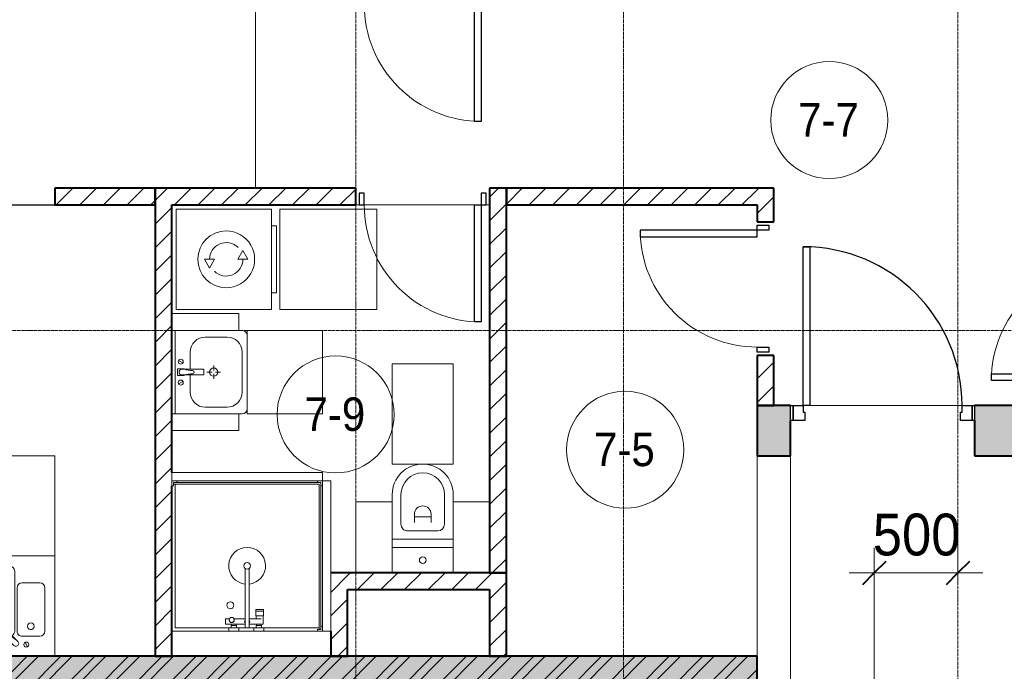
# Model space of a CAD drawing. Header units: millimetres. Extents: x 5617 to 143375, y 7718 to 186221.
# Tile 28 of 106: x 33196 to 39084, y 24260 to 28159. Entities that reach past the tile are written whole.
import ezdxf

# ---------------------------------------------------------------- set-up
doc = ezdxf.new("R2010")
doc.units = ezdxf.units.MM
doc.linetypes.add('ADSK_Линия сетки', pattern=[25, 20, -2.5, 0, -2.5])
doc.linetypes.add('Линия сетки', pattern=[25, 20, -2.5, 0, -2.5])
for name, color, linetype, lineweight in [('Двери', 7, 'Continuous', 18), ('Каркас_Импост', 7, 'Continuous', 30), ('Марки помещений', 7, 'Continuous', 20), ('Мебель', 7, 'Continuous', 18), ('Монтажный зазор', 7, 'Continuous', 30), ('Оси', 7, 'Continuous', 9), ('Панель', 7, 'Continuous', 30), ('Перекрытия', 7, 'Continuous', 18), ('Размеры', 7, 'Continuous', 9), ('Размеры-100', 7, 'Continuous', 9), ('Сантехнические приборы', 7, 'Continuous', 18), ('Стены', 7, 'Continuous', 18), ('Стены разрез', 7, 'Continuous', 40), ('Электрооборудование', 7, 'Continuous', 18)]:
    doc.layers.add(name, color=color, linetype=linetype, lineweight=lineweight)
doc.styles.add('Arial', font='arial.ttf', dxfattribs={"width": 0.9, "height": 250})
doc.styles.add('Arial_3', font='arial.ttf', dxfattribs={"width": 0.9, "height": 200})
doc.dimstyles.new('Основной_2_5_мм', dxfattribs={"dimscale": 304.8, "dimtxt": 255.06485, "dimasz": 0.463911, "dimexe": 0.492126, "dimexo": 0.492126, "dimgap": 0.098425, "dimtad": 1, "dimdec": 0, "dimdsep": 46, "dimtxsty": 'Arial', "dimblk1": 'OBLIQUE', "dimblk2": 'OBLIQUE', "dimsah": 1, "dimcen": 0.09, "dimdle": 0.492126, "dimazin": 2, "dimtfac": 1, "dimtdec": 4, "dimtix": 1, "dimtmove": 0, "dimatfit": 3, "dimfxl": 1, "dimtvp": 1, "dimtolj": 1, "dimtzin": 0, "dimlwd": 20, "dimlwe": 20, "dimarcsym": 2})
pattern_1 = [(45, (0, 0), (-70.71068, 70.71068), [])]

# ---------------------------------------------------------------- blocks, each defined once
blk = doc.blocks.new('101_Дверь_Однопольная - _НЧ_Мет_900х2100_Квартира_Пр-3835139-МКСС_К4_L08_28_500_')
at = {"layer": 'Каркас_Импост', "color": 253, "true_color": 0xaaaaaa}
for p, q in [((-535, 150), (-475, 150)), ((-535, 60), (-535, 150)), ((-475, 150), (-475, 110)), ((475, 150), (535, 150)), ((475, 110), (475, 150)), ((535, 150), (535, 60)), ((-465, 60), (-535, 60)), ((-475, 110), (-465, 110)), ((-465, 110), (-465, 60)), ((465, 110), (475, 110)), ((465, 60), (465, 110)), ((535, 60), (465, 60))]:
    blk.add_line(p, q, dxfattribs=at)
at = {"layer": 'Монтажный зазор', "color": 253, "true_color": 0xaaaaaa}
for p, q in [((-550, 150), (-535, 150)), ((-550, 60), (-550, 150)), ((-535, 150), (-535, 60)), ((535, 60), (535, 150)), ((535, 150), (550, 150)), ((550, 150), (550, 60)), ((-535, 60), (-550, 60)), ((550, 60), (535, 60))]:
    blk.add_line(p, q, dxfattribs=at)
at = {"layer": 'Панель', "color": 253, "true_color": 0xaaaaaa}
for p, q in [((-475, 1100), (-435, 1100)), ((-475, 150), (-475, 1100)), ((-435, 1100), (-435, 150)), ((-435, 150), (-475, 150))]:
    blk.add_line(p, q, dxfattribs=at)
blk.add_arc((-475, 150), 950, 0, 90, dxfattribs=at)
blk = doc.blocks.new('MR_Душевой поддон - Санузел с душем_900х900-2515848-МКСС_К4_L08_28_500_')
at = {"layer": 'Сантехнические приборы', "color": 253, "true_color": 0xaaaaaa}
for p, q in [((-70, 0), (-100, 0)), ((-70, -10), (-70, 0)), ((310, 0), (250.2, 0)), ((250.2, 0), (250.2, -20)), ((310, -20), (310, 0)), ((459.8, 0), (400, 0)), ((400, 0), (400, -20)), ((459.8, -20), (459.8, 0)), ((-100, -30), (-90, -30)), ((-90, -30), (-90, -10)), ((-90, -10), (-70, -10)), ((-80, -10), (-90, -10)), ((-90, -10), (-90, -890)), ((-80, -880), (-80, -10)), ((250.2, -20), (-80, -20)), ((250.2, 0), (-70, 0)), ((250.2, -20), (310, -20)), ((266.7, -42), (253.8, -42)), ((253.8, -42), (253.8, -92.5)), ((296, -20), (264, -20)), ((264, -20), (264, -34)), ((264, -34), (296, -34)), ((293.6, -34), (266.7, -34)), ((266.7, -34), (266.7, -42)), ((338.7, -42), (266.7, -42)), ((266.7, -42), (293.6, -42)), ((293.6, -42), (293.6, -34)), ((296, -34), (296, -20)), ((400, 0), (310, 0)), ((338.7, -20), (310, -20)), ((361.3, -20), (338.7, -20)), ((338.7, -20), (338.7, -375.1)), ((400, -20), (361.3, -20)), ((361.3, -375.1), (361.3, -20)), ((479.1, -42), (361.3, -42)), ((400, -20), (459.8, -20)), ((446, -20), (414, -20)), ((414, -20), (414, -34)), ((414, -34), (446, -34)), ((443.3, -34), (416.4, -34)), ((416.4, -34), (416.4, -42)), ((416.4, -42), (443.3, -42)), ((443.3, -42), (443.3, -34)), ((446, -34), (446, -20)), ((800, 0), (459.8, 0)), ((780, -20), (459.8, -20)), ((479.1, -73.7), (479.1, -42)), ((780, -880), (780, -20)), ((298.9, -92.5), (251.9, -92.5)), ((251.9, -92.5), (251.9, -120)), ((253.8, -92.5), (296.6, -92.5)), ((266.7, -73.7), (338.7, -73.7)), ((296.6, -92.5), (296.6, -73.7)), ((298.9, -120), (298.9, -92.5)), ((361.3, -73.7), (428.7, -73.7)), ((455.7, -73.7), (479.1, -73.7)), ((251.9, -120), (298.9, -120)), ((298.9, -120), (251.9, -120)), ((251.9, -120), (251.9, -129.1)), ((251.9, -129.1), (298.9, -129.1)), ((298.9, -129.1), (298.9, -120)), ((-90, -870), (-100, -870)), ((-90, -890), (-90, -870)), ((790, -880), (-80, -880)), ((800, -870), (790, -870)), ((790, -870), (790, -890)), ((790, -890), (790, -880)), ((800, -900), (800, -870)), ((-70, -890), (-90, -890)), ((-90, -890), (790, -890)), ((-70, -900), (-70, -890)), ((790, -890), (770, -890)), ((770, -890), (770, -900))]:
    blk.add_line(p, q, dxfattribs=at)
for centre, radius, start, end in [((350, -56.1), 15.5, 137.00933, 222.99067), ((350, -56.1), 15.5, 317.00933, 42.99067), ((442.2, -67.2), 15, 334.04828, 205.95172), ((442.2, -67.2), 15, 0, 180), ((442.2, -67.2), 15, 180, 360), ((450, -155.2), 20.9, 0, 180), ((450, -155.2), 20.9, 180, 0), ((350, -391.5), 110, 95.91598, 84.08402), ((350, -391.5), 20, 0, 180), ((350, -391.5), 20, 180, 360), ((350, -391.5), 20, 55.4667, 124.5333)]:
    blk.add_arc(centre, radius, start, end, dxfattribs=at)
blk = doc.blocks.new('MR_Зона обслуживания - MR_Зона обслуживания-2638758-МКСС_К4_L08_28_500_')
at = {"layer": 'Мебель', "lineweight": 9}
for p, q in [((450, 0), (-450, 0)), ((-450, 0), (-450, -50)), ((450, -50), (450, 0)), ((-450, -50), (450, -50))]:
    blk.add_line(p, q, dxfattribs=at)
blk = doc.blocks.new('MR_Тумба-Умывальник с зеркалом - Тумба-умывальник_500-2515854-МКСС_К4_L08_28_500_')
at = {"layer": 'Сантехнические приборы', "color": 253, "true_color": 0xaaaaaa}
for p, q in [((-250, -20), (250, -20)), ((-69.7, -39.8), (-55.6, -66.3)), ((20, -33.1), (-20, -33.1)), ((-20, -33.1), (-20, -73.1)), ((20, -73.1), (20, -33.1)), ((69.7, -39.8), (55.6, -66.3)), ((-17, -110), (-120, -110)), ((-20, -73.1), (-17, -73.1)), ((-17, -60), (-17, -73.1)), ((-17, -73.1), (-17, -187.9)), ((17, -73.1), (17, -60)), ((17, -187.9), (17, -73.1)), ((17, -73.1), (20, -73.1)), ((120, -110), (17, -110)), ((-210, -200), (-210, -330)), ((-14, -190.9), (14, -190.9)), ((0, -210), (0, -240)), ((210, -330), (210, -200)), ((-10, -250), (-40, -250)), ((0, -290), (0, -260)), ((40, -250), (10, -250)), ((-250, -400), (-250, -420)), ((250, -420), (250, -400)), ((-120, -420), (120, -420))]:
    blk.add_line(p, q, dxfattribs=at)
for centre, radius, start, end in [((-62.7, -53.1), 15, 360, 180), ((-62.7, -53.1), 15, 180, 360), ((0, -60), 17, 360, 180), ((62.7, -53.1), 15, 360, 180), ((62.7, -53.1), 15, 180, 360), ((-120, -200), 90, 90, 180), ((-217.6, -129.9), 208.5, 1.5946, 15.81769), ((217.6, -129.9), 208.5, 164.18231, 178.4054), ((120, -200), 90, 360, 90), ((0, -124.1), 9.19, 180, 360), ((0, -250), 25, 0, 180), ((-14, -187.9), 3, 180, 270), ((-14, -187.9), 3, 195, 255), ((14, -187.9), 3, 270, 0), ((14, -187.9), 3, 285, 345), ((0, -250), 25, 180, 0), ((-120, -330), 90, 180, 270), ((120, -330), 90, 270, 360), ((-220, -420), 30, 180, 270), ((220, -420), 30, 270, 360)]:
    blk.add_arc(centre, radius, start, end, dxfattribs=at)
blk = doc.blocks.new('MR_Зона обслуживания - MR_Зона обслуживания-2638755-МКСС_К4_L08_28_500_')
at = {"layer": 'Мебель', "lineweight": 9}
for p, q in [((250, 0), (-250, 0)), ((-250, 0), (-250, -450)), ((250, -450), (250, 0)), ((-250, -450), (250, -450))]:
    blk.add_line(p, q, dxfattribs=at)
blk = doc.blocks.new('MR_Зона обслуживания - MR_Зона обслуживания-2638732-МКСС_К4_L08_28_500_')
at = {"layer": 'Мебель', "lineweight": 9}
for p, q in [((-50, 0), (-50, -400)), ((50, -400), (50, 0)), ((-50, -400), (50, -400))]:
    blk.add_line(p, q, dxfattribs=at)
blk = doc.blocks.new('MR_Мойка - Кухонная мойка-V1-МКСС_К4_L08_28_500_')
at = {"layer": 'Сантехнические приборы', "color": 253, "true_color": 0xaaaaaa}
for p, q in [((-300, 50), (-300, -550)), ((-300, 50), (-300, -550)), ((300, -550), (300, 50)), ((-136.7, -6.7), (-122.6, -33.3)), ((-79, -39), (-69.8, -48.2)), ((-69.8, -48.2), (11.4, -129.4)), ((-45.7, -24.2), (-55, -14.9)), ((35.5, -105.4), (-45.7, -24.2)), ((2.7, -6.7), (-11.4, -33.3)), ((-240, -100), (-240, -360)), ((-104, -70), (-210, -70)), ((-74, -360), (-74, -100)), ((-60, -100), (-60, -460)), ((210, -70), (0.1, -70)), ((15.7, -129.4), (35.5, -109.6)), ((240, -460), (240, -100)), ((-210, -390), (-104, -390)), ((-30, -490), (210, -490)), ((-300, -550), (300, -550))]:
    blk.add_line(p, q, dxfattribs=at)
for centre, radius, start, end in [((-129.7, -20), 15, 360, 180), ((-129.7, -20), 15, 180, 360), ((-67, -26.9), 17, 45, 225), ((-171.5, -230.2), 208.5, 46.5946, 60.81769), ((136.3, 77.5), 208.5, 209.18231, 223.4054), ((-4.3, -20), 15, 360, 180), ((-4.3, -20), 15, 180, 360), ((-210, -100), 30, 90, 180), ((-157, -130), 20, 360, 180), ((-104, -100), 30, 360, 90), ((-30, -100), 30, 118.55106, 180), ((-21.7, -72.3), 9.19, 225, 45), ((33.3, -107.5), 3, 315, 45), ((33.3, -107.5), 3, 315, 45), ((210, -100), 30, 360, 90), ((-157, -130), 20, 180, 360), ((10, -170), 20, 360, 180), ((10, -170), 20, 180, 360), ((13.5, -127.3), 3, 225, 315), ((13.5, -127.3), 3, 225, 315), ((-210, -360), 30, 180, 270), ((-104, -360), 30, 270, 360), ((-30, -460), 30, 180, 270), ((210, -460), 30, 270, 360)]:
    blk.add_arc(centre, radius, start, end, dxfattribs=at)
blk = doc.blocks.new('MR_Зона обслуживания - MR_Зона обслуживания-2638748-МКСС_К4_L08_28_500_')
at = {"layer": 'Мебель', "lineweight": 9}
for p, q in [((300, 0), (-300, 0)), ((-300, 0), (-300, -600)), ((300, -600), (300, 0)), ((-300, -600), (300, -600))]:
    blk.add_line(p, q, dxfattribs=at)
blk = doc.blocks.new('MR_Унитаз напольный - Санузел с ванной-2515844-МКСС_К4_L08_28_500_')
at = {"layer": 'Сантехнические приборы', "color": 253, "true_color": 0xaaaaaa}
for p, q in [((-182.5, 200), (-182.5, 50)), ((182.5, 50), (182.5, 200)), ((-182.5, 50), (182.5, 50)), ((182.5, 50), (-182.5, 50)), ((-182.5, 50), (-182.5, 0)), ((-182.5, 0), (182.5, 0)), ((182.5, 0), (182.5, 50)), ((182.5, 0), (-182.5, 0)), ((-182.5, 0), (-182.5, -267.5)), ((-90, -50), (90, -50)), ((182.5, -267.5), (182.5, 0)), ((-130, -267.5), (-130, -90)), ((-50, -150), (-50, -100)), ((50, -100), (50, -150)), ((130, -90), (130, -267.5)), ((-50, -135), (50, -135))]:
    blk.add_line(p, q, dxfattribs=at)
for centre, radius, start, end in [((0, 125), 20, 0, 180), ((0, 125), 20, 180, 0), ((-90, -90), 40, 90, 180), ((90, -90), 40, 360, 90), ((0, -150), 50, 180, 0), ((0, -267.5), 182.5, 180, 360), ((0, -267.5), 130, 180, 0)]:
    blk.add_arc(centre, radius, start, end, dxfattribs=at)
blk = doc.blocks.new('MR_Зона обслуживания - MR_Зона обслуживания-2638726-МКСС_К4_L08_28_500_')
at = {"layer": 'Мебель', "lineweight": 9}
for p, q in [((182.5, 0), (-182.5, 0)), ((-182.5, 0), (-182.5, -600)), ((182.5, -600), (182.5, 0)), ((-182.5, -600), (182.5, -600))]:
    blk.add_line(p, q, dxfattribs=at)
blk = doc.blocks.new('MR_Зона обслуживания - MR_Зона обслуживания-2638729-МКСС_К4_L08_28_500_')
at = {"layer": 'Мебель', "lineweight": 9}
for p, q in [((108.75, -425), (108.75, 0)), ((-108.75, -425), (108.75, -425))]:
    blk.add_line(p, q, dxfattribs=at)
blk = doc.blocks.new('MR_Зона обслуживания - MR_Зона обслуживания-V2-МКСС_К4_L08_28_500_')
at = {"layer": 'Мебель', "lineweight": 9}
blk.add_line((-108.75, -425), (108.75, -425), dxfattribs=at)
blk = doc.blocks.new('A_DOR_Door - Вн_3_Одинарная_800x2100-3287761-МКСС_К4_L08_28_500_')
at = {"layer": 'Двери', "color": 253, "lineweight": 30, "true_color": 0xaaaaaa}
for p, q in [((-380, 20), (-350, 20)), ((-380, -50), (-380, 20)), ((-350, 20), (-350, -50)), ((350, -50), (350, 20)), ((350, 20), (380, 20)), ((380, 20), (380, -50)), ((-350, -50), (-380, -50)), ((-350, -50), (-350, -750)), ((-310, -50), (-350, -50)), ((-350, -50), (-350, -750)), ((-310, -750), (-310, -50)), ((380, -50), (350, -50)), ((-350, -750), (-310, -750))]:
    blk.add_line(p, q, dxfattribs=at)
at = {"layer": 'Двери', "color": 254, "lineweight": 9, "true_color": 0xd4d4d4}
blk.add_arc((-350, -50), 700, 270, 0, dxfattribs=at)
blk = doc.blocks.new('MR_Стиральная машина - Стиральная машина_600-2515858-МКСС_К4_L08_28_500_')
at = {"layer": 'Электрооборудование', "color": 253, "true_color": 0xaaaaaa}
for p, q in [((300, 0), (-300, 0)), ((-300, 0), (-300, -570)), ((300, -570), (300, 0)), ((0, -170), (-52, -200)), ((0, -230), (0, -170)), ((-52, -200), (0, -230)), ((0, -370), (0, -430)), ((52, -400), (0, -370)), ((0, -430), (52, -400)), ((-300, -570), (300, -570)), ((-200, -570), (-200, -600)), ((200, -600), (200, -570)), ((-200, -600), (200, -600))]:
    blk.add_line(p, q, dxfattribs=at)
for radius, start, end in [(170, 360, 180), (100, 135, 270), (100, 315, 90), (170, 180, 360)]:
    blk.add_arc((0, -300), radius, start, end, dxfattribs=at)
blk = doc.blocks.new('MR_Зона обслуживания - MR_Зона обслуживания-2638756-МКСС_К4_L08_28_500_')
at = {"layer": 'Мебель', "lineweight": 9}
for p, q in [((300, 0), (-300, 0)), ((-300, 0), (-300, -580)), ((300, -580), (300, 0)), ((-300, -580), (300, -580))]:
    blk.add_line(p, q, dxfattribs=at)
blk = doc.blocks.new('A_DOR_Door - Вн_3_Одинарная_800x2100-2910492-МКСС_К4_L08_28_500_')
at = {"layer": 'Двери', "color": 253, "lineweight": 30, "true_color": 0xaaaaaa}
for p, q in [((-350, 50), (-350, 750)), ((-350, 750), (-310, 750)), ((-350, 50), (-350, 750)), ((-310, 750), (-310, 50)), ((-380, 50), (-380, -20)), ((-350, 50), (-380, 50)), ((-310, 50), (-350, 50)), ((-350, -20), (-350, 50)), ((380, 50), (350, 50)), ((350, 50), (350, -20)), ((380, -20), (380, 50)), ((-380, -20), (-350, -20)), ((350, -20), (380, -20))]:
    blk.add_line(p, q, dxfattribs=at)
at = {"layer": 'Двери', "color": 254, "lineweight": 9, "true_color": 0xd4d4d4}
blk.add_arc((-350, 50), 700, 360, 90, dxfattribs=at)
blk = doc.blocks.new('A_DOR_Door - Вн_3_Одинарная_800x2100-3286766-МКСС_К4_L08_28_500_')
at = {"layer": 'Двери', "color": 253, "lineweight": 30, "true_color": 0xaaaaaa}
for p, q in [((-350, 50), (-350, 750)), ((-350, 750), (-310, 750)), ((-350, 50), (-350, 750)), ((-310, 750), (-310, 50)), ((-380, 50), (-380, -20)), ((-350, 50), (-380, 50)), ((-310, 50), (-350, 50)), ((-350, -20), (-350, 50)), ((380, 50), (350, 50)), ((350, 50), (350, -20)), ((380, -20), (380, 50)), ((-380, -20), (-350, -20)), ((350, -20), (380, -20))]:
    blk.add_line(p, q, dxfattribs=at)
at = {"layer": 'Двери', "color": 254, "lineweight": 9, "true_color": 0xd4d4d4}
blk.add_arc((-350, 50), 700, 360, 90, dxfattribs=at)
blk = doc.blocks.new('135_SLK_K4_AR_rvt-1-МКСС_К4_L08_28_500_')
at = {"layer": 'Стены разрез', "lineweight": 9, "true_color": 0xaaaaaa}
h = blk.add_hatch(dxfattribs=at)
h.set_pattern_fill('FP_3', color=253, style=0, pattern_type=2)
h.set_pattern_definition(pattern_1)
h.paths.add_polyline_path([(92350, 27050), (92350, 27150), (91750, 27150), (91750, 27050), (92065.7, 27050)])
h = blk.add_hatch(dxfattribs=at)
h.set_pattern_fill('FP_3', color=253, style=0, pattern_type=2)
h.set_pattern_definition(pattern_1)
h.paths.add_polyline_path([(94350, 27050), (94450, 27050), (94450, 27150), (94350, 27150)])
h.paths.add_polyline_path([(93550, 27050), (93550, 27150), (92350, 27150), (92350, 27050), (92857.7, 27050)])
h = blk.add_hatch(dxfattribs=at)
h.set_pattern_fill('FP_3', color=253, style=0, pattern_type=2)
h.set_pattern_definition(pattern_1)
h.paths.add_polyline_path([(95950, 27050), (95950, 27150), (94450, 27150), (94450, 27050)])
h = blk.add_hatch(dxfattribs=at)
h.set_pattern_fill('FP_3', color=253, style=0, pattern_type=2)
h.set_pattern_definition(pattern_1)
h.paths.add_polyline_path([(95950, 25850), (96050, 25850), (96050, 26150), (95950, 26150)])
h.paths.add_polyline_path([(95950, 26950), (96050, 26950), (96050, 27150), (95950, 27150), (95950, 27050)])
h = blk.add_hatch(dxfattribs=at)
h.set_pattern_fill('FP_3', color=253, style=0, pattern_type=2)
h.set_pattern_definition(pattern_1)
h.paths.add_polyline_path([(92350, 24350), (92450, 24350), (92450, 27050), (92350, 27050), (92350, 24749.4)])
h = blk.add_hatch(dxfattribs=at)
h.set_pattern_fill('FP_3', color=253, style=0, pattern_type=2)
h.set_pattern_definition(pattern_1)
h.paths.add_polyline_path([(94350, 24850), (94450, 24850), (94450, 27050), (94350, 27050), (94350, 25048.3)])
at = {"layer": 'Стены разрез', "lineweight": 18, "true_color": 0xcbcbcb}
h = blk.add_hatch(color=9, dxfattribs=at)
h.paths.add_polyline_path([(98150, 25550), (98150, 25850), (97250, 25850), (97250, 25550), (97609.7, 25550)])
h.paths.add_polyline_path([(95950, 25550), (96150, 25550), (96150, 25850), (95950, 25850)])
at = {"layer": 'Стены разрез', "lineweight": 9, "true_color": 0xaaaaaa}
h = blk.add_hatch(dxfattribs=at)
h.set_pattern_fill('FP_3', color=253, style=0, pattern_type=2)
h.set_pattern_definition(pattern_1)
h.paths.add_polyline_path([(93400, 24350), (93500, 24350), (93500, 24850), (93400, 24850), (93400, 24500)])
h = blk.add_hatch(dxfattribs=at)
h.set_pattern_fill('FP_3', color=253, style=0, pattern_type=2)
h.set_pattern_definition(pattern_1)
h.paths.add_polyline_path([(94350, 24750), (94350, 24850), (93500, 24850), (93500, 24750), (94045.7, 24750)])
h = blk.add_hatch(dxfattribs=at)
h.set_pattern_fill('FP_3', color=253, style=0, pattern_type=2)
h.set_pattern_definition(pattern_1)
h.paths.add_polyline_path([(94350, 24350), (94450, 24350), (94450, 24850), (94350, 24850), (94350, 24749.4)])
h = blk.add_hatch(dxfattribs=at)
h.set_pattern_fill('FP_1', color=253, style=0, pattern_type=2)
h.set_pattern_definition([(50, (0, 0), (218.62117, -19.1268), [22.86, -251.46]), (355, (0, 0), (-42.29187, 229.2684), [18.288, -201.168]), (100.451, (18.22, -1.6), (176.33107, 210.13963), [19.428, -213.708]), (46.184, (0, 60.96), (325.29495, -50.45164), [34.29, -377.19]), (96.636, (27.1, 56.76), (284.883, 296.9127), [29.142, -320.562]), (351.184, (0, 60.96), (284.8858, 296.9107), [27.432, -301.752]), (21, (30.48, 45.72), (181.93753, -122.71832), [22.86, -251.46]), (326, (30.48, 45.72), (74.16223, 221.0262), [18.288, -201.168]), (71.451, (45.64, 35.5), (256.10035, 98.30526), [19.428, -213.708]), (37.5, (0, 0), (3.70639, 101.465895), [3.353, -195.377, 3.353, -200.863, -201.93]), (37.5, (0, 0), (3.70639, 101.465895), [-402.946, 3.353, -198.577]), (7.5, (0, 0), (80.18358, 120.21653), [3.353, -113.081, 3.353, -190.805, -76.962]), (7.5, (0, 0), (80.18358, 120.21653), [-310.591, 3.353, -73.609]), (327.5, (-67.97, 0), (162.708646, -6.87497), [3.353, -72.847, 3.353, -234.391, -315.468]), (327.5, (-67.97, 0), (162.708646, -6.87497), [-313.944, 3.353, -312.115]), (317.5, (-98.45, 0), (177.75468, 30.51183), [3.353, -95.707, 3.353, -154.534, -224.028]), (317.5, (-98.45, 0), (177.75468, 30.51183), [-256.946, 3.353, -220.675])])
h.paths.add_polyline_path([(88549.8, 24150), (95950, 24150), (95950, 24350), (88549.8, 24350), (88549.8, 24151.4)])
h = blk.add_hatch(dxfattribs=at)
h.set_pattern_fill('FP_2', color=253, style=0, pattern_type=2)
h.set_pattern_definition([(45, (0, 0), (-101.02788, 101.02788), []), (45, (67.35, 0), (-101.02788, 101.02788), [])])
h.paths.add_polyline_path([(88549.8, 24150), (95950, 24150), (95950, 24350), (88549.8, 24350), (88549.8, 24151.4)])
at = {"layer": 'Перекрытия', "color": 253, "true_color": 0xaaaaaa}
for p, q in [((93550, 27050), (93570, 27050)), ((93570, 27050), (93550, 27050)), ((93600, 27050), (94260, 27050)), ((94260, 27050), (93600, 27050)), ((94330, 27050), (94350, 27050)), ((94350, 27050), (94330, 27050)), ((96265, 25850), (97175, 25850)), ((97175, 25850), (96265, 25850)), ((95950, 24350), (95950, 25550)), ((96150, 25550), (96150, 23950))]:
    blk.add_line(p, q, dxfattribs=at)
at = {"layer": 'Стены', "color": 253, "true_color": 0xaaaaaa}
for p, q in [((92949.6, 27150), (92949.6, 28250)), ((92950.4, 28250), (92950.4, 27150)), ((88550.6, 27050.4), (91750, 27050.4)), ((91750.6, 27049.6), (88550.6, 27049.6))]:
    blk.add_line(p, q, dxfattribs=at)
at = {"layer": 'Стены разрез', "color": 253, "true_color": 0xaaaaaa}
for p, q in [((92350, 27150), (91750, 27150)), ((91750, 27150), (91750, 27050)), ((92350, 27050), (92350, 27150)), ((93550, 27150), (92350, 27150)), ((92350, 27150), (92350, 27050)), ((93550, 27050), (93550, 27150)), ((94450, 27150), (94350, 27150)), ((94350, 27150), (94350, 27050)), ((95950, 27150), (94450, 27150)), ((94450, 27150), (94450, 27050)), ((94450, 27050), (94450, 27150)), ((96050, 27150), (95950, 27150)), ((96050, 26950), (96050, 27150)), ((91750, 27050), (92350, 27050)), ((92350, 27050), (92350, 24350)), ((92450, 25450), (92450, 27050)), ((92450, 27050), (93550, 27050)), ((94350, 27050), (94350, 24850)), ((94450, 27050), (95950, 27050)), ((94450, 24850), (94450, 27050)), ((95950, 27050), (95950, 26950)), ((95950, 26950), (96050, 26950)), ((96050, 26150), (95950, 26150)), ((95950, 26150), (95950, 25850)), ((96050, 25850), (96050, 26150)), ((96150, 25850), (95950, 25850)), ((95950, 25850), (95950, 25550)), ((95950, 25850), (96050, 25850)), ((98150, 25850), (97250, 25850)), ((96150, 25550), (96150, 25760)), ((97250, 25760), (97250, 25550)), ((95950, 25550), (96150, 25550)), ((97250, 25550), (98150, 25550)), ((92450, 24350), (92450, 25370)), ((93500, 24850), (93400, 24850)), ((94350, 24850), (93500, 24850)), ((94450, 24850), (94350, 24850)), ((94350, 24850), (94450, 24850)), ((94450, 24350), (94450, 24850)), ((93500, 24350), (93500, 24750)), ((93500, 24750), (94350, 24750)), ((94350, 24750), (94350, 24350)), ((93400, 24500), (93400, 24350)), ((95950, 24350), (89150, 24350)), ((92350, 24350), (92450, 24350)), ((93400, 24350), (93500, 24350)), ((94350, 24350), (94450, 24350)), ((95950, 24150), (95950, 24350))]:
    blk.add_line(p, q, dxfattribs=at)
at = {"layer": 'Двери', "color": 253, "lineweight": 18, "true_color": 0xaaaaaa}
for name, p, rotation in [('A_DOR_Door - Вн_3_Одинарная_800x2100-3286766-МКСС_К4_L08_28_500_', (93950, 28300), 180), ('A_DOR_Door - Вн_3_Одинарная_800x2100-2910492-МКСС_К4_L08_28_500_', (93950, 27100), 180), ('A_DOR_Door - Вн_3_Одинарная_800x2100-3287761-МКСС_К4_L08_28_500_', (96000, 26550), 270.0000000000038), ('A_DOR_Door - Вн_3_Одинарная_800x2100-2910492-МКСС_К4_L08_28_500_', (98100, 26350), 90)]:
    blk.add_blockref(name, p, dxfattribs=dict(at, rotation=rotation))
blk.add_blockref('101_Дверь_Однопольная - _НЧ_Мет_900х2100_Квартира_Пр-3835139-МКСС_К4_L08_28_500_', (96700, 25700), dxfattribs=at)
at = {"layer": 'Мебель', "color": 253, "lineweight": 18, "true_color": 0xaaaaaa}
for name, p, rotation in [('MR_Зона обслуживания - MR_Зона обслуживания-2638756-МКСС_К4_L08_28_500_', (93095, 26725), 89.99999999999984), ('MR_Зона обслуживания - MR_Зона обслуживания-2638732-МКСС_К4_L08_28_500_', (92450, 26350), 90.00000000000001), ('MR_Зона обслуживания - MR_Зона обслуживания-2638755-МКСС_К4_L08_28_500_', (92900, 26050), 90.00000000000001), ('MR_Зона обслуживания - MR_Зона обслуживания-2638726-МКСС_К4_L08_28_500_', (93950, 25500), 180), ('MR_Зона обслуживания - MR_Зона обслуживания-2638732-МКСС_К4_L08_28_500_', (92450, 25750), 90.00000000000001), ('MR_Зона обслуживания - MR_Зона обслуживания-2638748-МКСС_К4_L08_28_500_', (91450, 24950), 180), ('MR_Зона обслуживания - MR_Зона обслуживания-2638758-МКСС_К4_L08_28_500_', (92900, 25400), 180), ('MR_Зона обслуживания - MR_Зона обслуживания-2638758-МКСС_К4_L08_28_500_', (93350, 24950), 89.99999999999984), ('MR_Зона обслуживания - MR_Зона обслуживания-2638729-МКСС_К4_L08_28_500_', (93658.8, 24850), 180), ('MR_Зона обслуживания - MR_Зона обслуживания-V2-МКСС_К4_L08_28_500_', (94241.3, 24850), 180)]:
    blk.add_blockref(name, p, dxfattribs=dict(at, rotation=rotation))
at = {"layer": 'Сантехнические приборы', "color": 253, "lineweight": 18, "true_color": 0xaaaaaa}
for name, p, rotation in [('MR_Тумба-Умывальник с зеркалом - Тумба-умывальник_500-2515854-МКСС_К4_L08_28_500_', (92450, 26050), 90.00000000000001), ('MR_Унитаз напольный - Санузел с ванной-2515844-МКСС_К4_L08_28_500_', (93950, 25050), 180), ('MR_Душевой поддон - Санузел с душем_900х900-2515848-МКСС_К4_L08_28_500_', (93250, 24500), 180), ('MR_Мойка - Кухонная мойка-V1-МКСС_К4_L08_28_500_', (91450, 24400), 180)]:
    blk.add_blockref(name, p, dxfattribs=dict(at, rotation=rotation))
at = {"layer": 'Электрооборудование', "color": 253, "lineweight": 18, "true_color": 0xaaaaaa, "rotation": 89.99999999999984}
blk.add_blockref('MR_Стиральная машина - Стиральная машина_600-2515858-МКСС_К4_L08_28_500_', (92475, 26725), dxfattribs=at)
blk = doc.blocks.new('050_Марка_Помещение - Номер-620969-МКСС_К4_L08_28_500_')
at = {"layer": 'Марки помещений'}
blk.add_circle((0, 0), 3.5, dxfattribs=at)
blk = doc.blocks.new('DIMBLOCK28-МКСС_К4_L08_28_500_')
at = {"layer": 'Размеры-100', "lineweight": 20, "transparency": 16777216}
for p, q in [((38306.2, 24848.8), (38306.2, 24998.8)), ((38806.2, 24848.8), (38806.2, 24998.8)), ((38156.2, 24848.8), (38956.2, 24848.8)), ((38306.2, 24848.8), (38306.2, 24124)), ((38806.2, 24848.8), (38806.2, 24798.8))]:
    blk.add_line(p, q, dxfattribs=at)
at = {"layer": 'Размеры-100', "lineweight": 40, "transparency": 16777216}
for p, q in [((38306.2, 24848.8), (38376.9, 24919.5)), ((38806.2, 24848.8), (38876.9, 24919.5)), ((38306.2, 24848.8), (38235.5, 24778.1)), ((38806.2, 24848.8), (38735.5, 24778.1))]:
    blk.add_line(p, q, dxfattribs=at)
at = {"layer": 'Размеры-100', "color": 0, "lineweight": 20, "transparency": 16777216, "insert": (38297.3, 25203.4), "char_height": 250, "width": 621.573, "attachment_point": 1, "line_spacing_factor": 0.941778, "style": 'Arial'}
blk.add_mtext('500', dxfattribs=at)
blk = doc.blocks.new('_Oblique')
at = {"color": 0, "linetype": 'ByBlock', "lineweight": -2}
blk.add_line((-0.5, -0.5), (0.5, 0.5), dxfattribs=at)

msp = doc.modelspace()

# ---------------------------------------------------------------- linework, layer by layer
at = {"layer": 'Оси', "linetype": 'Линия сетки'}
for p, q in [((35206.2, 12025.7), (35206.2, 33150)), ((36806.2, 12025.7), (36806.2, 33150)), ((38806.2, 12025.7), (38806.2, 33150))]:
    msp.add_line(p, q, dxfattribs=at)
at = {"layer": 'Оси', "linetype": 'ADSK_Линия сетки'}
msp.add_line((78406.2, 26300), (26144.7, 26300), dxfattribs=at)

# ---------------------------------------------------------------- block references
at = {"lineweight": 5}
msp.add_blockref('135_SLK_K4_AR_rvt-1-МКСС_К4_L08_28_500_', (-58343.8, 0), dxfattribs=at)
at = {"layer": 'Марки помещений', "xscale": 99.99999999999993, "yscale": 99.99999999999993, "zscale": 99.99999999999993}
for p in [(38037, 27558), (35085.5, 25796.8), (36816.8, 25585.8)]:
    msp.add_blockref('050_Марка_Помещение - Номер-620969-МКСС_К4_L08_28_500_', p, dxfattribs=at)

# ---------------------------------------------------------------- texts
at = {"layer": 'Марки помещений', "lineweight": 9, "char_height": 200, "width": 447.342, "attachment_point": 1, "style": 'Arial_3'}
for s, insert in [('7-7', (37850.5, 27659.7)), ('7-9', (34899, 25898.6)), ('7-5', (36630.3, 25687.5))]:
    msp.add_mtext(s, dxfattribs=dict(at, insert=insert))

# ---------------------------------------------------------------- dimensions: what is measured, and where the dimension line sits
at = {"layer": 'Размеры', "lineweight": 20}
dim = msp.add_linear_dim(base=(38806.2, 24848.8), p1=(38306.2, 23974), p2=(38806.2, 24948.8), dimstyle='Основной_2_5_мм', override={"dimpost": '<>', "dimfxl": 1095.556426}, dxfattribs=at)
dim.commit()
dim.dimension.update_dxf_attribs({"geometry": 'DIMBLOCK28-МКСС_К4_L08_28_500_', "text_midpoint": (38556.2, 25006.5)})

doc.saveas('drawing.dxf')
